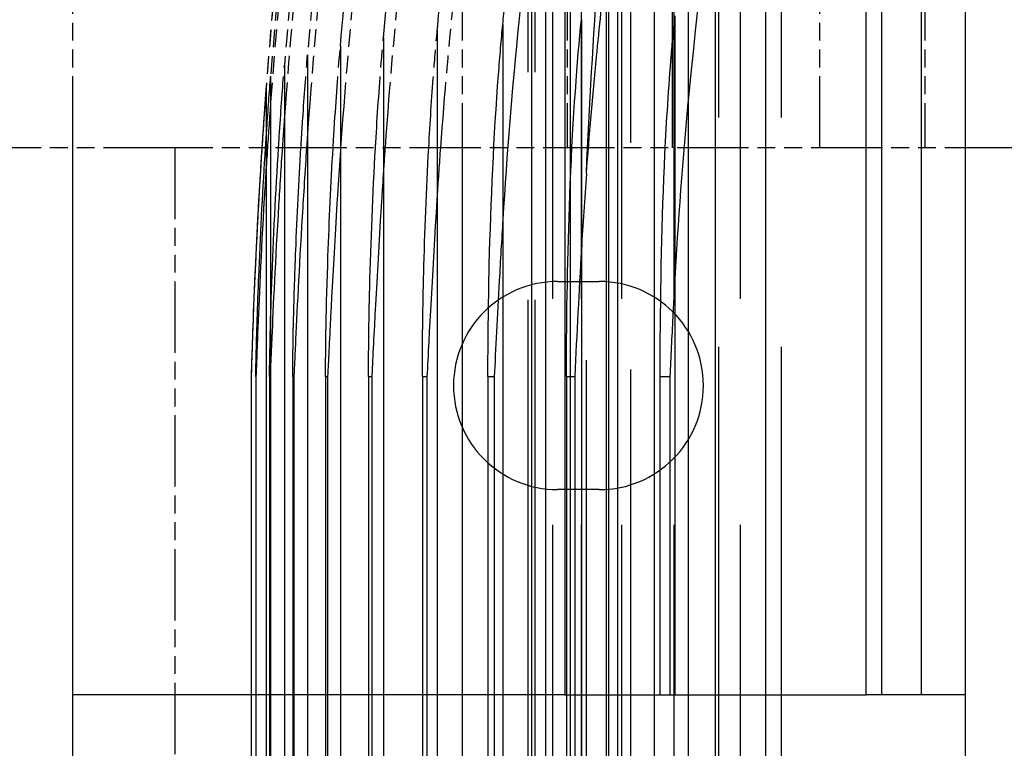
# Model space of a CAD drawing. Header units: millimetres. Extents: x -34725 to 178350, y -13707 to 126150.
# Tile 169 of 256: x 46669 to 46835, y 4475 to 4598. Entities that reach past the tile are written whole.
import ezdxf

# ---------------------------------------------------------------- set-up
doc = ezdxf.new("R2010")
doc.units = ezdxf.units.MM
doc.linetypes.add('AM_ISO09W050', pattern=[22.5, 12, -1.5, 3, -1.5, 3, -1.5])
doc.layers.get('Defpoints').update_dxf_attribs({"linetype": 'CONTINUOUS'})
doc.layers.add('AM_11', color=3, linetype='AM_ISO09W050', lineweight=25)
doc.layers.add('AM_5', color=3, linetype='CONTINUOUS', lineweight=25)
doc.styles.get("Standard").update_dxf_attribs({"font": 'isocp.shx'})
doc.dimstyles.new('AM_ISO', dxfattribs={"dimtxt": 3.5, "dimasz": 2.5, "dimexe": 2, "dimexo": 1, "dimgap": 0.6, "dimtad": 1, "dimdsep": 46, "dimtxsty": 'Standard', "dimcen": 0, "dimclrd": 256, "dimclre": 256, "dimclrt": 2, "dimadec": 0, "dimazin": 2, "dimtp": 0.1, "dimtm": 0.1, "dimtfac": 0.71, "dimtmove": 0, "dimatfit": 3, "dimfxl": 1, "dimtfill": 1, "dimtfillclr": 256, "dimlwd": -1, "dimlwe": -1, "dimarcsym": 0})

# ---------------------------------------------------------------- blocks, each defined once
blk = doc.blocks.new('*D66')
at = {"layer": 'AM_5', "transparency": 16777216}
for p, q in [((42676.9, 5358.19), (42676.9, 9633.73)), ((49596.9, 4508.19), (49596.9, 9633.73)), ((43051.9, 9333.73), (49221.9, 9333.73))]:
    blk.add_line(p, q, dxfattribs=at)
for points in [[(43051.9, 9396.23), (43051.9, 9271.23), (42676.9, 9333.73)], [(49221.9, 9396.23), (49221.9, 9271.23), (49596.9, 9333.73)]]:
    blk.add_solid(points, dxfattribs=at)
at = {"layer": 'Defpoints', "color": 0, "transparency": 16777216}
for p in [(49596.9, 9333.73), (42676.9, 5208.19), (49596.9, 4358.19)]:
    blk.add_point(p, dxfattribs=at)
at = {"layer": 'AM_5', "color": 2, "transparency": 16777216, "insert": (47122.13, 9817.38), "char_height": 525, "attachment_point": 5, "bg_fill": 3, "box_fill_scale": 1.1, "bg_fill_color": 256, "bg_fill_true_color": 13158600, "bg_fill_transparency": 0}
blk.add_mtext('6920', dxfattribs=at)

msp = doc.modelspace()

# ---------------------------------------------------------------- dimensions: what is measured, and where the dimension line sits
at = {"layer": 'AM_5'}
dim = msp.add_linear_dim(base=(49596.896, 9333.725), p1=(42676.896, 5208.188), p2=(49596.896, 4358.188), dimstyle='AM_ISO', override={"dimscale": 150, "dimtmove": 2}, dxfattribs=at)
dim.commit()
dim.dimension.update_dxf_attribs({"geometry": '*D66', "text_midpoint": (47122.13, 9817.383), "dimtype": 160})

# ---------------------------------------------------------------- next in the draw order: linework, layer by layer
at = {"layer": 'AM_11', "ltscale": 25.349762}
for p, q in [((46757.609, 4665.188), (46757.609, 3638.188)), ((46758.842, 3638.188), (46758.842, 4665.188)), ((46761.775, 4665.188), (46761.775, 3638.188)), ((46763.662, 3638.188), (46763.662, 4665.188)), ((46767.827, 4665.188), (46767.827, 3638.188)), ((46770.417, 3638.188), (46770.417, 4665.188)), ((46775.88, 4665.188), (46775.88, 3638.188)), ((46779.246, 3638.188), (46779.246, 4665.188)), ((46786.102, 4665.188), (46786.102, 3638.188)), ((46790.353, 3638.188), (46790.353, 4665.188))]:
    msp.add_line(p, q, dxfattribs=at)
at = {"layer": 'AM_11', "ltscale": 25.411861}
for p, q in [((46771.963, 3662.188), (46771.963, 4660.188)), ((46781.571, 4660.188), (46781.571, 3662.188))]:
    msp.add_line(p, q, dxfattribs=at)
at = {"layer": 'AM_11', "ltscale": 25.3717}
msp.add_line((46768.192, 4658.611), (46768.192, 3662.188), dxfattribs=at)
at = {"layer": 'AM_11'}
for p, q in [((46678.152, 4576.188), (46678.152, 4642.188)), ((46743.59, 4606.188), (46743.59, 4576.188)), ((46761.268, 4606.188), (46761.268, 4576.188)), ((46803.694, 4576.188), (46803.694, 4606.188)), ((46821.372, 4606.188), (46821.372, 4576.188)), ((46710.652, 4586.128), (46710.652, 4577.526)), ((46711.42, 4583.855), (46711.42, 4576.188)), ((46713.733, 4581.358), (46713.733, 4576.188)), ((46717.623, 4578.609), (46717.623, 4576.188)), ((46695.334, 4576.188), (46655.334, 4576.188)), ((46836.727, 4576.188), (46695.334, 4576.188)), ((46695.334, 4576.188), (46695.334, 4264.188))]:
    msp.add_line(p, q, dxfattribs=at)
at = {"layer": 'AM_11', "ltscale": 25.479761}
for p, q in [((46760.879, 4642.188), (46760.879, 4484.188)), ((46811.477, 4484.188), (46811.477, 4642.188)), ((46820.72, 4642.188), (46820.72, 4484.188))]:
    msp.add_line(p, q, dxfattribs=at)
at = {"layer": 'AM_11', "ltscale": 25.518749}
for p, q in [((46754.678, 3670.188), (46754.678, 4630.188)), ((46755.257, 4630.188), (46755.257, 3670.188)), ((46755.866, 3670.188), (46755.866, 4630.188))]:
    msp.add_line(p, q, dxfattribs=at)
at = {"layer": 'AM_11', "ltscale": 25.226345}
msp.add_line((46828.152, 4630.188), (46828.152, 4484.188), dxfattribs=at)
at = {"layer": 'AM_11', "ltscale": 25.710138}
for p, q in [((46769.729, 4606.188), (46769.729, 4234.188)), ((46786.738, 4234.188), (46786.738, 4606.188)), ((46794.568, 4606.188), (46794.568, 4234.188)), ((46797.245, 4234.188), (46797.245, 4606.188))]:
    msp.add_line(p, q, dxfattribs=at)
at = {"layer": 'AM_11', "ltscale": 24.189648}
msp.add_line((46778.945, 4576.188), (46778.945, 4606.188), dxfattribs=at)
at = {"layer": 'AM_11', "ltscale": 24.592808}
msp.add_line((46814.128, 4484.188), (46814.128, 4606.188), dxfattribs=at)
at = {"layer": 'AM_11', "ltscale": 26.441158}
msp.add_line((46750.434, 4596.881), (46750.434, 4564.088), dxfattribs=at)
at = {"layer": 'AM_11', "ltscale": 23.357166}
msp.add_line((46763.641, 4597.71), (46763.641, 4559.086), dxfattribs=at)
at = {"layer": 'AM_11', "ltscale": 25.101225}
msp.add_line((46779.331, 4598.333), (46779.331, 4484.188), dxfattribs=at)
at = {"layer": 'AM_11', "ltscale": 22.144855}
msp.add_line((46739.413, 4595.865), (46739.413, 4568.401), dxfattribs=at)
at = {"layer": 'AM_11', "ltscale": 27.190226}
msp.add_line((46730.367, 4594.674), (46730.367, 4572.193), dxfattribs=at)
at = {"layer": 'AM_11', "ltscale": 21.457211}
msp.add_line((46723.141, 4593.312), (46723.141, 4575.571), dxfattribs=at)
at = {"layer": 'AM_11', "ltscale": 12.544397}
msp.add_line((46717.623, 4591.781), (46717.623, 4578.609), dxfattribs=at)
at = {"layer": 'AM_11', "ltscale": 8.305091}
msp.add_line((46713.733, 4590.079), (46713.733, 4581.358), dxfattribs=at)
at = {"layer": 'AM_11', "ltscale": 4.135658}
msp.add_line((46711.42, 4588.198), (46711.42, 4583.855), dxfattribs=at)
at = {"layer": 'AM_11', "ltscale": 25.523846}
msp.add_line((46710.652, 4577.526), (46710.652, 3722.85), dxfattribs=at)
at = {"layer": 'AM_11', "ltscale": 24.727194}
msp.add_line((46678.152, 4484.188), (46678.152, 4576.188), dxfattribs=at)
at = {"layer": 'AM_11', "ltscale": 25.527044}
msp.add_line((46711.42, 4576.188), (46711.42, 3753.063), dxfattribs=at)
at = {"layer": 'AM_11', "ltscale": 25.157232}
for p, q in [((46713.733, 4576.188), (46713.733, 4264.188)), ((46717.623, 4576.188), (46717.623, 4264.188)), ((46743.59, 4576.188), (46743.59, 4264.188))]:
    msp.add_line(p, q, dxfattribs=at)
at = {"layer": 'AM_11', "ltscale": 25.107512}
msp.add_line((46723.141, 4575.571), (46723.141, 4264.188), dxfattribs=at)
at = {"layer": 'AM_11', "ltscale": 25.691484}
msp.add_line((46730.367, 4572.193), (46730.367, 4264.188), dxfattribs=at)
at = {"layer": 'AM_11', "ltscale": 25.522369}
msp.add_line((46764.485, 4234.188), (46764.485, 4571.818), dxfattribs=at)
at = {"layer": 'AM_11', "ltscale": 25.3752}
msp.add_line((46739.413, 4568.401), (46739.413, 4264.188), dxfattribs=at)
at = {"layer": 'AM_11', "ltscale": 25.7425}
msp.add_line((46750.434, 4564.088), (46750.434, 4234.188), dxfattribs=at)
at = {"layer": 'AM_11', "ltscale": 25.352171}
msp.add_line((46763.641, 4559.086), (46763.641, 4234.188), dxfattribs=at)
at = {"layer": 'AM_11', "ltscale": 6.666338}
for p, q in [((46759.652, 4553.688), (46766.652, 4553.688)), ((46766.652, 4518.688), (46759.652, 4518.688))]:
    msp.add_line(p, q, dxfattribs=at)
at = {"layer": 'AM_11', "ltscale": 25.445648}
for p, q in [((46708.152, 4537.688), (46708.152, 4264.188)), ((46708.92, 4537.688), (46708.92, 4264.188)), ((46708.941, 4537.688), (46708.941, 4264.188)), ((46711.233, 4537.688), (46711.233, 4264.188)), ((46711.32, 4537.688), (46711.32, 4264.188)), ((46715.123, 4537.688), (46715.123, 4264.188)), ((46715.317, 4537.688), (46715.317, 4264.188)), ((46720.641, 4537.688), (46720.641, 4264.188)), ((46720.986, 4537.688), (46720.986, 4264.188)), ((46727.867, 4537.688), (46727.867, 4264.188)), ((46728.407, 4537.688), (46728.407, 4264.188)), ((46736.913, 4537.688), (46736.913, 4264.188)), ((46737.69, 4537.688), (46737.69, 4264.188))]:
    msp.add_line(p, q, dxfattribs=at)
at = {"layer": 'AM_11', "ltscale": 0.312905}
msp.add_line((46708.92, 4537.688), (46708.941, 4537.688), dxfattribs=at)
at = {"layer": 'AM_11', "ltscale": 0.625881}
msp.add_line((46711.233, 4537.688), (46711.32, 4537.688), dxfattribs=at)
at = {"layer": 'AM_11', "ltscale": 0.938801}
msp.add_line((46715.123, 4537.688), (46715.317, 4537.688), dxfattribs=at)
at = {"layer": 'AM_11', "ltscale": 1.251633}
msp.add_line((46720.641, 4537.688), (46720.986, 4537.688), dxfattribs=at)
at = {"layer": 'AM_11', "ltscale": 1.564346}
msp.add_line((46727.867, 4537.688), (46728.407, 4537.688), dxfattribs=at)
at = {"layer": 'AM_11', "ltscale": 1.876904}
msp.add_line((46736.913, 4537.688), (46737.69, 4537.688), dxfattribs=at)
at = {"layer": 'AM_11', "ltscale": 2.189268}
msp.add_line((46747.934, 4537.688), (46748.991, 4537.688), dxfattribs=at)
at = {"layer": 'AM_11', "ltscale": 25.315716}
for p, q in [((46747.934, 4537.688), (46747.934, 4234.188)), ((46748.991, 4537.688), (46748.991, 4234.188)), ((46761.141, 4537.688), (46761.141, 4234.188)), ((46762.52, 4537.688), (46762.52, 4234.188))]:
    msp.add_line(p, q, dxfattribs=at)
at = {"layer": 'AM_11', "ltscale": 2.501391}
msp.add_line((46761.141, 4537.688), (46762.52, 4537.688), dxfattribs=at)
at = {"layer": 'AM_11', "ltscale": 25.882921}
for p, q in [((46776.831, 4537.688), (46776.831, 4484.188)), ((46778.577, 4484.188), (46778.577, 4537.688))]:
    msp.add_line(p, q, dxfattribs=at)
at = {"layer": 'AM_11', "ltscale": 2.813217}
msp.add_line((46776.831, 4537.688), (46778.577, 4537.688), dxfattribs=at)
at = {"layer": 'AM_11', "ltscale": 26.224077}
msp.add_line((46760.879, 4484.188), (46678.152, 4484.188), dxfattribs=at)
at = {"layer": 'AM_11', "ltscale": 21.770681}
msp.add_line((46678.152, 4466.188), (46678.152, 4484.188), dxfattribs=at)
at = {"layer": 'AM_11', "ltscale": 24.47864}
msp.add_line((46760.879, 4484.188), (46811.477, 4484.188), dxfattribs=at)
at = {"layer": 'AM_11', "ltscale": 4.352851}
msp.add_line((46814.128, 4484.188), (46811.477, 4484.188), dxfattribs=at)
at = {"layer": 'AM_11', "ltscale": 6.281634}
msp.add_line((46820.72, 4484.188), (46814.128, 4484.188), dxfattribs=at)
at = {"layer": 'AM_11', "ltscale": 11.255928}
msp.add_line((46828.152, 4484.188), (46820.72, 4484.188), dxfattribs=at)
at = {"layer": 'AM_11', "ltscale": 25.592646}
msp.add_line((46828.152, 4484.188), (46828.152, 3955.188), dxfattribs=at)
at = {"layer": 'AM_11'}
msp.add_arc((47707.784, 4510.562), 1000, 171.74227, 176.237195, dxfattribs=at)
at = {"layer": 'AM_11', "ltscale": 23.309065}
msp.add_arc((47707.784, 4510.562), 1000, 176.237195, 178.445596, dxfattribs=at)
at = {"layer": 'AM_11', "ltscale": 26.597906}
for centre, start, end in [((46759.652, 4536.188), 90, 270), ((46766.652, 4536.188), 270, 90)]:
    msp.add_arc(centre, 17.5, start, end, dxfattribs=at)
at = {"layer": 'AM_11'}
for centre, major_axis, ratio, start_param, end_param in [((47679.89, 4510.663), (-4.203, -982.95), 0.9880099, 4.5700762, 4.6420831), ((47707.491, 4510.563), (0, 999.706), 0.9993826, 1.4266302, 1.4930603), ((47688.83, 4510.801), (-12.816, -987.329), 0.9907438, 4.5795184, 4.6448737), ((47631.926, 4511.768), (-17.642, -952.453), 0.9665247, 4.5802213, 4.6571722), ((47633.949, 4513.425), (-39.518, -952.532), 0.9646067, 4.6041852, 4.6700983)]:
    msp.add_ellipse(centre, major_axis=major_axis, ratio=ratio, start_param=start_param, end_param=end_param, dxfattribs=at)
for points, knots in [([(46718.163, 4654.188), (46717.18, 4647.416), (46716.269, 4640.651), (46713.438, 4617.882), (46711.851, 4601.936), (46710.652, 4586.128)], [-259.8667651, -259.8667651, -259.8667651, -259.8667651, -257.9482993, -257.9482993, -253.3973602, -253.3973602, -253.3973602, -253.3973602]), ([(46725.912, 4654.188), (46724.148, 4642.39), (46722.609, 4630.609), (46719.777, 4605.371), (46718.558, 4591.931), (46717.623, 4578.609)], [63.2280091, 63.2280091, 63.2280091, 63.2280091, 66.5502437, 66.5502437, 70.3756865, 70.3756865, 70.3756865, 70.3756865]), ([(46723.141, 4593.312), (46723.9, 4602.227), (46724.786, 4611.186), (46727.08, 4631.476), (46728.564, 4642.823), (46730.256, 4654.188)], [240.6612341, 240.6612341, 240.6612341, 240.6612341, 243.2072945, 243.2072945, 246.4088755, 246.4088755, 246.4088755, 246.4088755]), ([(46731.806, 4654.188), (46729.744, 4640.669), (46727.983, 4627.167), (46725.149, 4601.142), (46724.04, 4588.611), (46723.183, 4576.188)], [61.0776621, 61.0776621, 61.0776621, 61.0776621, 64.8780458, 64.8780458, 68.4422952, 68.4422952, 68.4422952, 68.4422952]), ([(46730.367, 4594.674), (46730.961, 4601.415), (46731.629, 4608.181), (46733.801, 4627.989), (46735.508, 4641.079), (46737.497, 4654.188)], [234.3498766, 234.3498766, 234.3498766, 234.3498766, 236.2699917, 236.2699917, 239.9563431, 239.9563431, 239.9563431, 239.9563431]), ([(46739.484, 4654.188), (46737.091, 4638.906), (46735.095, 4623.637), (46732.344, 4597.646), (46731.397, 4586.876), (46730.641, 4576.188)], [58.5986822, 58.5986822, 58.5986822, 58.5986822, 62.8882718, 62.8882718, 65.9483707, 65.9483707, 65.9483707, 65.9483707]), ([(46739.413, 4595.865), (46739.832, 4600.433), (46740.285, 4605.013), (46742.349, 4624.397), (46744.293, 4639.285), (46746.612, 4654.188)], [226.9713883, 226.9713883, 226.9713883, 226.9713883, 228.2692022, 228.2692022, 232.4535567, 232.4535567, 232.4535567, 232.4535567]), ([(46749.075, 4654.188), (46748.885, 4653.01), (46748.697, 4651.833), (46746.001, 4634.735), (46743.936, 4618.823), (46741.381, 4594.036), (46740.596, 4585.083), (46739.947, 4576.188)], [55.8081296, 55.8081296, 55.8081296, 55.8081296, 56.1382157, 56.1382157, 60.6018092, 60.6018092, 63.1428918, 63.1428918, 63.1428918, 63.1428918]), ([(46737.987, 4576.188), (46738.219, 4580.392), (46738.49, 4584.56), (46739.002, 4591.232), (46739.208, 4593.655), (46739.413, 4595.865)], [-2.14862493, -2.14862493, -2.14862493, -2.14862493, -1.99588778, -1.99588778, -1.89664063, -1.89664063, -1.89664063, -1.89664063]), ([(46729.032, 4576.188), (46729.05, 4576.487), (46729.067, 4576.785), (46729.346, 4581.562), (46729.658, 4586.111), (46730.131, 4591.964), (46730.249, 4593.354), (46730.367, 4594.674)], [-1.98563841, -1.98563841, -1.98563841, -1.98563841, -1.9754663, -1.9754663, -1.82229529, -1.82229529, -1.77126156, -1.77126156, -1.77126156, -1.77126156]), ([(46721.909, 4576.188), (46721.993, 4577.602), (46722.08, 4579.006), (46722.484, 4585.208), (46722.813, 4589.517), (46723.141, 4593.312)], [-2.13560806, -2.13560806, -2.13560806, -2.13560806, -2.1006408, -2.1006408, -1.97963226, -1.97963226, -1.97963226, -1.97963226]), ([(46716.505, 4576.188), (46716.604, 4577.82), (46716.708, 4579.431), (46717.082, 4584.972), (46717.353, 4588.559), (46717.623, 4591.781)], [-2.78662759, -2.78662759, -2.78662759, -2.78662759, -2.68906061, -2.68906061, -2.44485311, -2.44485311, -2.44485311, -2.44485311]), ([(46712.741, 4576.188), (46712.812, 4577.318), (46712.884, 4578.434), (46713.214, 4583.373), (46713.475, 4586.887), (46713.733, 4590.079)], [-2.55992388, -2.55992388, -2.55992388, -2.55992388, -2.49905545, -2.49905545, -2.28610538, -2.28610538, -2.28610538, -2.28610538]), ([(46710.565, 4576.188), (46710.635, 4577.269), (46710.705, 4578.338), (46710.991, 4582.54), (46711.206, 4585.475), (46711.42, 4588.198)], [-2.88426419, -2.88426419, -2.88426419, -2.88426419, -2.81357958, -2.81357958, -2.60274489, -2.60274489, -2.60274489, -2.60274489])]:
    msp.add_open_spline(points, degree=3, knots=knots, dxfattribs=at)
at = {"layer": 'AM_11', "ltscale": 24.108482}
msp.add_open_spline([(46779.331, 4553.104), (46779.909, 4563.684), (46780.706, 4574.39), (46783.551, 4604.047), (46786.09, 4623.147), (46789.364, 4642.188)], degree=3, knots=[180.6799229, 180.6799229, 180.6799229, 180.6799229, 183.7210816, 183.7210816, 189.0481061, 189.0481061, 189.0481061, 189.0481061], dxfattribs=at)
at = {"layer": 'AM_11', "ltscale": 8.908618}
msp.add_open_spline([(46750.434, 4596.881), (46750.661, 4599.264), (46750.899, 4601.65), (46751.221, 4604.755), (46751.296, 4605.471), (46751.372, 4606.188)], degree=3, knots=[218.5577388, 218.5577388, 218.5577388, 218.5577388, 219.23295711, 219.23295711, 219.43530984, 219.43530984, 219.43530984, 219.43530984], dxfattribs=at)
at = {"layer": 'AM_11', "ltscale": 25.556446}
msp.add_open_spline([(46754.064, 4606.188), (46753.738, 4603.246), (46753.427, 4600.307), (46752.009, 4586.199), (46751.115, 4575.089), (46750.434, 4564.088)], degree=3, knots=[57.1640655, 57.1640655, 57.1640655, 57.1640655, 57.9928028, 57.9928028, 61.1487437, 61.1487437, 61.1487437, 61.1487437], dxfattribs=at)
at = {"layer": 'AM_11', "ltscale": 27.804655}
msp.add_open_spline([(46764.485, 4571.818), (46764.992, 4583.193), (46765.644, 4594.66), (46766.448, 4606.188)], degree=3, dxfattribs=at)
at = {"layer": 'AM_11', "ltscale": 27.84041}
msp.add_open_spline([(46764.486, 4571.818), (46764.969, 4578.329), (46765.53, 4584.875), (46766.656, 4596.347), (46767.183, 4601.263), (46767.757, 4606.188)], degree=3, knots=[194.4376975, 194.4376975, 194.4376975, 194.4376975, 196.2923311, 196.2923311, 197.6762518, 197.6762518, 197.6762518, 197.6762518], dxfattribs=at)
at = {"layer": 'AM_11', "ltscale": 23.917952}
msp.add_open_spline([(46747.934, 4537.688), (46747.935, 4542.991), (46747.995, 4549.541), (46748.43, 4567.169), (46748.932, 4578.211), (46749.946, 4591.566), (46750.19, 4594.381), (46750.434, 4596.881)], degree=3, knots=[-2.25464936, -2.25464936, -2.25464936, -2.25464936, -2.04997373, -2.04997373, -1.74227771, -1.74227771, -1.64814864, -1.64814864, -1.64814864, -1.64814864], dxfattribs=at)
at = {"layer": 'AM_11', "ltscale": 24.252012}
msp.add_open_spline([(46761.141, 4537.688), (46761.141, 4538.562), (46761.142, 4539.438), (46761.173, 4550.126), (46761.36, 4560.111), (46762.249, 4581.593), (46762.94, 4590.891), (46763.641, 4597.71)], degree=3, knots=[-25.0711821, -25.0711821, -25.0711821, -25.0711821, -24.8286379, -24.8286379, -22.1203447, -22.1203447, -18.9773304, -18.9773304, -18.9773304, -18.9773304], dxfattribs=at)
at = {"layer": 'AM_11', "ltscale": 24.503809}
msp.add_open_spline([(46779.331, 4598.333), (46779.124, 4596.435), (46778.917, 4594.292), (46778.245, 4586.393), (46777.891, 4580.622), (46777.102, 4564.13), (46776.883, 4553.049), (46776.834, 4540.571), (46776.833, 4539.144), (46776.831, 4537.688)], degree=3, knots=[-23.2035676, -23.2035676, -23.2035676, -23.2035676, -22.7997059, -22.7997059, -21.8675619, -21.8675619, -19.9797128, -19.9797128, -19.7447956, -19.7447956, -19.7447956, -19.7447956], dxfattribs=at)
at = {"layer": 'AM_11'}
for points in [[(46710.652, 4586.128), (46710.4, 4582.791), (46710.164, 4579.456), (46709.949, 4576.188)], [(46711.42, 4583.855), (46711.231, 4581.289), (46711.051, 4578.723), (46710.881, 4576.188)], [(46713.733, 4581.358), (46713.61, 4579.627), (46713.49, 4577.9), (46713.374, 4576.188)], [(46717.623, 4578.609), (46717.567, 4577.8), (46717.511, 4576.993), (46717.456, 4576.188)]]:
    msp.add_open_spline(points, degree=3, dxfattribs=at)
at = {"layer": 'AM_11', "ltscale": 23.411873}
msp.add_open_spline([(46709.949, 4576.188), (46709.766, 4573.414), (46709.597, 4570.687), (46708.892, 4558.487), (46708.572, 4550.525), (46708.316, 4543.208), (46708.231, 4540.483), (46708.178, 4538.631), (46708.168, 4538.274), (46708.159, 4537.946), (46708.157, 4537.865), (46708.154, 4537.761), (46708.153, 4537.729), (46708.152, 4537.702), (46708.152, 4537.695), (46708.152, 4537.689), (46708.152, 4537.688), (46708.152, 4537.688)], degree=3, knots=[-0.69010549, -0.69010549, -0.69010549, -0.69010549, -0.58564338, -0.58564338, -0.2077846, -0.2077846, -0.05824735, -0.05824735, -0.02478307, -0.02478307, -0.01347002, -0.01347002, -0.00549857, -0.00549857, -0.00220653, -0.00220653, 0, 0, 0, 0], dxfattribs=at)
at = {"layer": 'AM_11', "ltscale": 23.368351}
msp.add_open_spline([(46708.92, 4537.688), (46708.92, 4537.703), (46708.92, 4537.719), (46708.921, 4537.998), (46708.927, 4538.466), (46708.956, 4540.009), (46708.981, 4541.06), (46709.093, 4545.497), (46709.256, 4550.525), (46709.755, 4562.404), (46710.136, 4569.512), (46710.565, 4576.188)], degree=3, knots=[-3.78177754, -3.78177754, -3.78177754, -3.78177754, -3.77821364, -3.77821364, -3.72143441, -3.72143441, -3.64754988, -3.64754988, -3.32087346, -3.32087346, -2.88426419, -2.88426419, -2.88426419, -2.88426419], dxfattribs=at)
at = {"layer": 'AM_11', "ltscale": 23.368349}
msp.add_open_spline([(46710.881, 4576.188), (46710.688, 4573.3), (46710.507, 4570.451), (46709.783, 4558.258), (46709.435, 4550.295), (46709.147, 4542.993), (46709.048, 4540.279), (46708.975, 4538.429), (46708.96, 4538.074), (46708.946, 4537.779), (46708.944, 4537.732), (46708.941, 4537.688)], degree=3, knots=[-0.78242684, -0.78242684, -0.78242684, -0.78242684, -0.6565765, -0.6565765, -0.22806949, -0.22806949, -0.06229899, -0.06229899, -0.02594575, -0.02594575, -0.0188229, -0.0188229, -0.0188229, -0.0188229], dxfattribs=at)
at = {"layer": 'AM_11', "ltscale": 23.353773}
msp.add_open_spline([(46711.233, 4537.688), (46711.233, 4537.69), (46711.233, 4537.693), (46711.234, 4539.975), (46711.373, 4546.663), (46711.884, 4560.868), (46712.28, 4568.826), (46712.741, 4576.188)], degree=3, knots=[-3.3159632, -3.3159632, -3.3159632, -3.3159632, -3.31557317, -3.31557317, -2.95643402, -2.95643402, -2.55992388, -2.55992388, -2.55992388, -2.55992388], dxfattribs=at)
at = {"layer": 'AM_11', "ltscale": 23.353693}
msp.add_open_spline([(46713.374, 4576.188), (46713.152, 4572.914), (46712.945, 4569.689), (46712.194, 4557.214), (46711.835, 4549.402), (46711.525, 4542.263), (46711.415, 4539.603), (46711.335, 4537.98), (46711.327, 4537.83), (46711.32, 4537.688)], degree=3, knots=[-0.73878891, -0.73878891, -0.73878891, -0.73878891, -0.60713628, -0.60713628, -0.21183458, -0.21183458, -0.05860502, -0.05860502, -0.04348348, -0.04348348, -0.04348348, -0.04348348], dxfattribs=at)
at = {"layer": 'AM_11', "ltscale": 23.344667}
msp.add_open_spline([(46715.123, 4537.688), (46715.124, 4540.47), (46715.217, 4545.966), (46715.457, 4553.995), (46715.544, 4556.502), (46715.867, 4564.715), (46716.163, 4570.577), (46716.505, 4576.188)], degree=3, knots=[-3.55621853, -3.55621853, -3.55621853, -3.55621853, -3.2602056, -3.2602056, -3.1220541, -3.1220541, -2.78662759, -2.78662759, -2.78662759, -2.78662759], dxfattribs=at)
at = {"layer": 'AM_11', "ltscale": 23.344608}
msp.add_open_spline([(46717.456, 4576.188), (46717.189, 4572.246), (46716.938, 4568.359), (46716.185, 4555.845), (46715.815, 4548.174), (46715.493, 4541.281), (46715.396, 4539.156), (46715.317, 4537.688)], degree=3, knots=[-0.78480853, -0.78480853, -0.78480853, -0.78480853, -0.61136925, -0.61136925, -0.20378684, -0.20378684, -0.07714292, -0.07714292, -0.07714292, -0.07714292], dxfattribs=at)
at = {"layer": 'AM_11', "ltscale": 23.337931}
msp.add_open_spline([(46720.641, 4537.688), (46720.643, 4541.901), (46720.762, 4549.604), (46721.264, 4563.97), (46721.554, 4570.166), (46721.909, 4576.188)], degree=3, knots=[-2.49038662, -2.49038662, -2.49038662, -2.49038662, -2.28453507, -2.28453507, -2.13560806, -2.13560806, -2.13560806, -2.13560806], dxfattribs=at)
at = {"layer": 'AM_11', "ltscale": 22.964167}
msp.add_open_spline([(46723.141, 4575.571), (46722.99, 4573.34), (46722.844, 4571.122), (46721.962, 4557.314), (46721.452, 4547.043), (46721.102, 4539.952), (46721.045, 4538.778), (46720.986, 4537.688)], degree=3, knots=[-1.01669006, -1.01669006, -1.01669006, -1.01669006, -0.89484342, -0.89484342, -0.24605947, -0.24605947, -0.14510718, -0.14510718, -0.14510718, -0.14510718], dxfattribs=at)
at = {"layer": 'AM_11', "ltscale": 0.588536}
msp.add_open_spline([(46723.183, 4576.188), (46723.169, 4575.982), (46723.155, 4575.777), (46723.141, 4575.571)], degree=3, dxfattribs=at)
at = {"layer": 'AM_11', "ltscale": 23.332535}
msp.add_open_spline([(46727.867, 4537.688), (46727.868, 4541.423), (46727.927, 4546.757), (46728.266, 4560.394), (46728.593, 4568.493), (46729.032, 4576.188)], degree=3, knots=[-2.44816427, -2.44816427, -2.44816427, -2.44816427, -2.24766204, -2.24766204, -1.98563841, -1.98563841, -1.98563841, -1.98563841], dxfattribs=at)
at = {"layer": 'AM_11', "ltscale": 3.813534}
msp.add_open_spline([(46730.641, 4576.188), (46730.547, 4574.855), (46730.456, 4573.523), (46730.367, 4572.193)], degree=3, dxfattribs=at)
at = {"layer": 'AM_11', "ltscale": 23.328096}
msp.add_open_spline([(46736.913, 4537.688), (46736.914, 4539.341), (46736.921, 4541.142), (46736.972, 4546.933), (46737.042, 4551.032), (46737.319, 4561.952), (46737.598, 4569.121), (46737.987, 4576.188)], degree=3, knots=[-2.62984457, -2.62984457, -2.62984457, -2.62984457, -2.55741172, -2.55741172, -2.40533515, -2.40533515, -2.14862493, -2.14862493, -2.14862493, -2.14862493], dxfattribs=at)
at = {"layer": 'AM_11', "ltscale": 7.433174}
msp.add_open_spline([(46739.947, 4576.188), (46739.758, 4573.587), (46739.58, 4570.991), (46739.413, 4568.401)], degree=3, dxfattribs=at)
at = {"layer": 'AM_11', "ltscale": 27.881624}
msp.add_open_spline([(46730.367, 4572.193), (46730.235, 4570.169), (46730.106, 4568.156), (46729.237, 4554.274), (46728.72, 4543.78), (46728.419, 4537.932), (46728.413, 4537.81), (46728.407, 4537.688)], degree=3, knots=[-0.77721197, -0.77721197, -0.77721197, -0.77721197, -0.69673069, -0.69673069, -0.21517049, -0.21517049, -0.20498944, -0.20498944, -0.20498944, -0.20498944], dxfattribs=at)
at = {"layer": 'AM_11', "ltscale": 12.152111}
msp.add_open_spline([(46764.485, 4571.818), (46764.17, 4567.558), (46763.89, 4563.313), (46763.641, 4559.086)], degree=3, dxfattribs=at)
at = {"layer": 'AM_11', "ltscale": 24.812084}
msp.add_open_spline([(46739.413, 4568.401), (46739.392, 4568.069), (46739.372, 4567.737), (46738.611, 4555.623), (46738.046, 4544.603), (46737.69, 4537.688)], degree=3, knots=[-0.88042539, -0.88042539, -0.88042539, -0.88042539, -0.86532482, -0.86532482, -0.32856267, -0.32856267, -0.32856267, -0.32856267], dxfattribs=at)
at = {"layer": 'AM_11', "ltscale": 21.323351}
msp.add_open_spline([(46750.434, 4564.088), (46750.227, 4560.653), (46750.025, 4557.221), (46749.497, 4547.837), (46749.219, 4542.29), (46748.991, 4537.688)], degree=3, knots=[-0.73263668, -0.73263668, -0.73263668, -0.73263668, -0.59903071, -0.59903071, -0.36328647, -0.36328647, -0.36328647, -0.36328647], dxfattribs=at)
at = {"layer": 'AM_11', "ltscale": 25.918879}
msp.add_open_spline([(46763.641, 4559.086), (46763.239, 4552.06), (46762.856, 4544.912), (46762.52, 4537.688)], degree=3, dxfattribs=at)
at = {"layer": 'AM_11', "ltscale": 14.699587}
msp.add_open_spline([(46778.577, 4537.688), (46778.722, 4540.995), (46778.881, 4544.322), (46779.143, 4549.504), (46779.236, 4551.307), (46779.331, 4553.104)], degree=3, knots=[-34.3169885, -34.3169885, -34.3169885, -34.3169885, -33.2340127, -33.2340127, -32.6535323, -32.6535323, -32.6535323, -32.6535323], dxfattribs=at)

doc.saveas('drawing.dxf')
